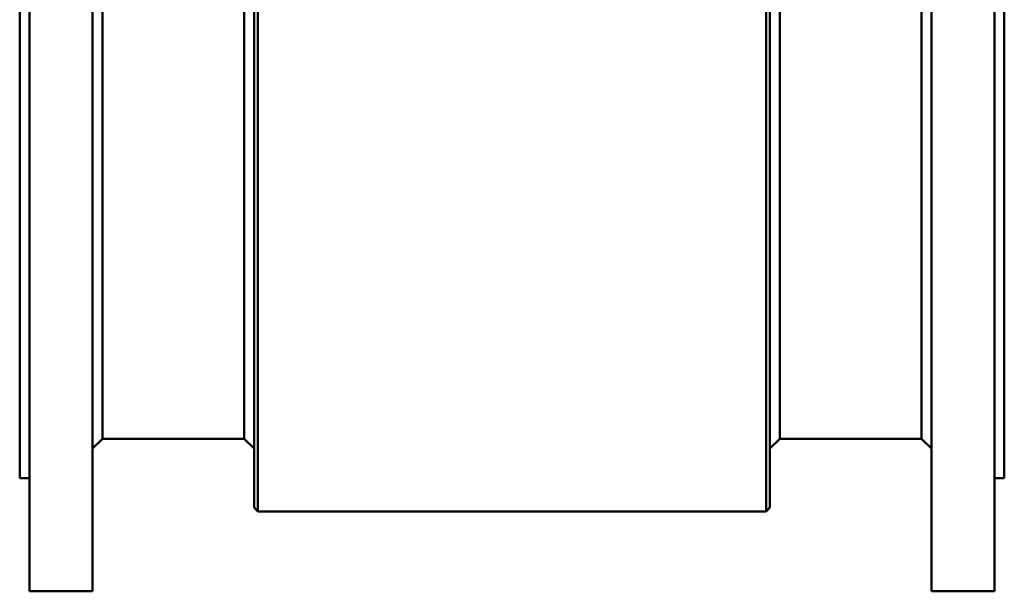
# Model space of a CAD drawing. Header units: millimetres. Extents: x 348 to 848, y 149 to 730.
# Tile 1 of 11: x 348 to 848, y 149 to 439. Entities that reach past the tile are written whole.
import ezdxf

# ---------------------------------------------------------------- set-up
doc = ezdxf.new("R2010")
doc.units = ezdxf.units.MM
doc.layers.add('Visible (ISO)', color=7, linetype='Continuous', lineweight=50)

msp = doc.modelspace()

# ---------------------------------------------------------------- linework, layer by layer
at = {"layer": 'Visible (ISO)'}
for p, q in [((353.16, 149), (353.16, 634)), ((385.16, 149), (385.16, 634)), ((811.16, 149), (811.16, 634)), ((843.16, 149), (843.16, 634)), ((467.16, 191.5), (467.16, 591.5)), ((469.16, 189.5), (469.16, 593.5)), ((727.16, 189.5), (727.16, 593.5)), ((729.16, 191.5), (729.16, 591.5)), ((348.16, 206.5), (348.16, 576.5)), ((848.16, 206.5), (848.16, 576.5)), ((390.16, 226.5), (390.16, 556.5)), ((462.16, 226.5), (462.16, 556.5)), ((734.16, 226.5), (734.16, 556.5)), ((806.16, 226.5), (806.16, 556.5)), ((390.16, 226.5), (385.16, 221.5)), ((390.16, 226.5), (462.16, 226.5)), ((462.16, 226.5), (467.16, 221.5)), ((734.16, 226.5), (729.16, 221.5)), ((734.16, 226.5), (806.16, 226.5)), ((806.16, 226.5), (811.16, 221.5)), ((348.16, 206.5), (353.16, 206.5)), ((843.16, 206.5), (848.16, 206.5)), ((467.16, 191.5), (469.16, 189.5)), ((729.16, 191.5), (727.16, 189.5)), ((469.16, 189.5), (727.16, 189.5)), ((353.16, 149), (385.16, 149)), ((811.16, 149), (843.16, 149))]:
    msp.add_line(p, q, dxfattribs=at)

doc.saveas('drawing.dxf')
